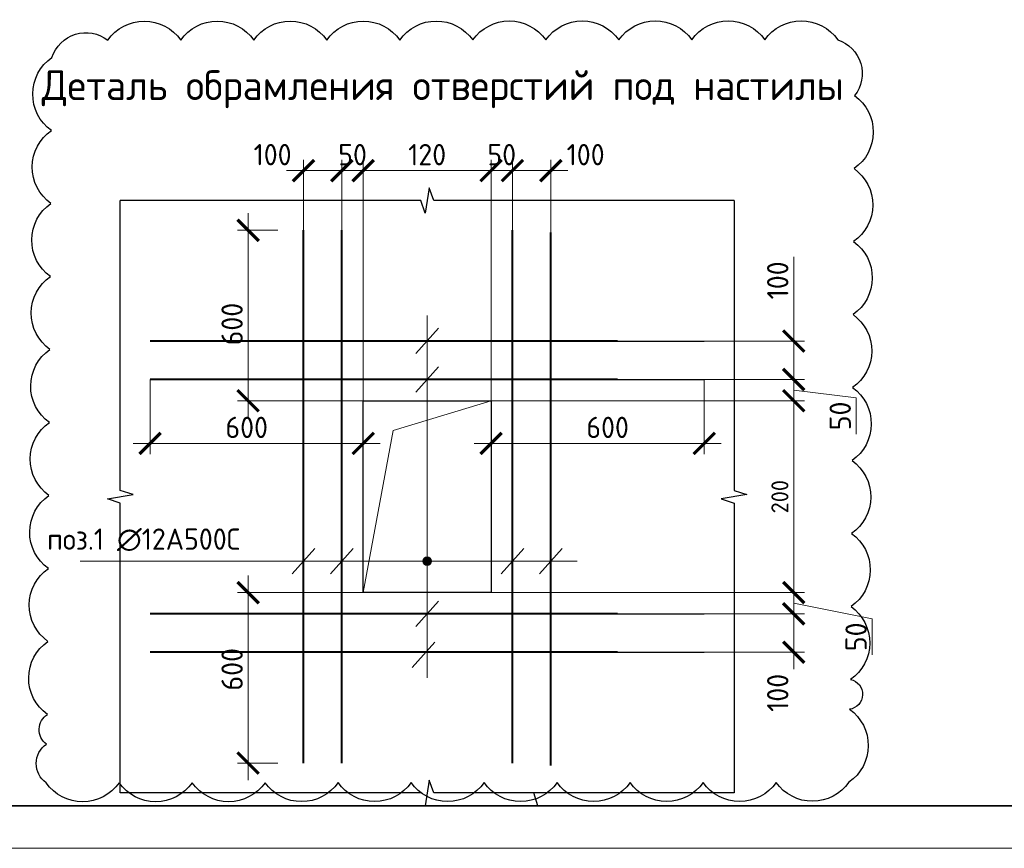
# Model space of a CAD drawing. Header units: millimetres. Extents: x 247266 to 730847, y -636031 to 10052.
# Tile 214 of 256: x 461467 to 473017, y -140203 to -130482. Entities that reach past the tile are written whole.
import ezdxf

# ---------------------------------------------------------------- set-up
doc = ezdxf.new("R2010")
doc.units = ezdxf.units.MM
doc.linetypes.add('______2', pattern=[270, 200, -70])
for name, color, linetype, lineweight in [('Арматура', 7, 'Continuous', 40), ('Выноски', 7, 'Continuous', 20), ('подоснова', 7, 'Continuous', 5), ('СТЕНЫ', 7, 'Continuous', 30), ('ТОНКИЕ', 7, 'Continuous', 9), ('Узлы', 7, 'Continuous', 0)]:
    doc.layers.add(name, color=color, linetype=linetype, lineweight=lineweight)
for name, color, linetype in [('Исправления', 1, 'Continuous'), ('РАЗМЕРЫ', 7, 'Continuous'), ('ТОЛСТЫЕ_ОСНОВНЫЕ', 7, 'Continuous')]:
    doc.layers.add(name, color=color, linetype=linetype)
doc.styles.add('GOST-2.304_Type-B', font='GOST_Common.ttf')

# ---------------------------------------------------------------- blocks, each defined once
blk = doc.blocks.new('*U3688')
at = {"layer": 'ТОЛСТЫЕ_ОСНОВНЫЕ', "lineweight": 35}
blk.add_lwpolyline([(20, 5), (415, 5), (415, 292), (20, 292)], close=True, dxfattribs=at)
at = {"layer": 'ТОНКИЕ'}
blk.add_lwpolyline([(0, 0), (420, 0), (420, 297), (0, 297)], close=True, dxfattribs=at)
blk = doc.blocks.new('_ArchTick')
at = {"color": 0, "linetype": 'ByBlock', "const_width": 0.15}
blk.add_lwpolyline([(-0.5, -0.5), (0.5, 0.5)], dxfattribs=at)

msp = doc.modelspace()

# ---------------------------------------------------------------- linework, layer by layer
at = {"layer": 'Арматура'}
for p, q in [((464796.55, -139202.72, 6200), (464796.55, -132952.72, 6200)), ((465246.55, -139202.72, 6200), (465246.55, -132952.72, 6200)), ((467246.55, -139202.72, 6200), (467246.55, -132952.72, 6200)), ((467696.55, -139229.93, 6200), (467696.55, -132979.93, 6200)), ((468478.02, -134252.72, 6200), (462996.55, -134252.72, 6200)), ((468478.02, -134702.72, 6200), (462996.55, -134702.72, 6200)), ((468478.02, -137452.72, 6200), (462996.55, -137452.72, 6200)), ((468478.02, -137902.72, 6200), (462996.55, -137902.72, 6200))]:
    msp.add_line(p, q, dxfattribs=at)
at = {"layer": 'Выноски', "ltscale": 0.1}
for p, q in [((466246.55, -133952.72, 6200), (466246.55, -138202.72, 6200)), ((466379.68, -134099.83, 6200), (466113.42, -134398.35, 6200)), ((466379.68, -134553.46, 6200), (466113.42, -134851.97, 6200)), ((465846.55, -135302.72, 6200), (466996.55, -134952.72, 6200)), ((465496.55, -137202.72, 6200), (465846.55, -135302.72, 6200)), ((464929.68, -136684.07, 6200), (464663.42, -136982.58, 6200)), ((465379.68, -136684.07, 6200), (465113.42, -136982.58, 6200)), ((467379.68, -136684.07, 6200), (467113.42, -136982.58, 6200)), ((467829.68, -136684.07, 6200), (467563.42, -136982.58, 6200)), ((462177.86, -136833.32, 6200), (468006.07, -136833.32, 6200)), ((462177.86, -136833.32, 6200), (468006.07, -136833.32, 6200)), ((466379.68, -137303.46, 6200), (466113.42, -137601.97, 6200)), ((466336.73, -137783.28, 6200), (466070.48, -138081.79, 6200))]:
    msp.add_line(p, q, dxfattribs=at)
at = {"layer": 'Выноски'}
msp.add_circle((466246.55, -136833.32, 6200), 50, dxfattribs=at)
at = {"layer": 'Исправления', "elevation": -6200}
msp.add_lwpolyline([(464213.01, -130721.13, -0.52056705), (465069.28, -130720.74, -0.52056705), (465925.55, -130720.34, -0.52056705), (466781.81, -130719.94, -0.52056705), (467638.08, -130719.55, -0.52056705), (468494.35, -130719.15, -0.52056705), (469350.61, -130718.75, -0.52056705), (470206.88, -130718.36, -0.52056705), (471063.15, -130717.96, -0.52056705), (471259.86, -131372.89, -0.52056705), (471253.94, -132229.13, -0.52056705), (471248.02, -133085.38, -0.52056705), (471242.11, -133941.63, -0.52056705), (471236.19, -134797.87, -0.52056705), (471230.27, -135654.12, -0.52056705), (471224.36, -136510.37, -0.52056705), (471218.44, -137366.61, -0.52056705), (471212.52, -138222.86, -0.84668733), (471200.69, -138571.5, -0.52056705), (471194.77, -139427.74, -0.52056705), (470340.28, -139429.93, -0.52056705), (469484.02, -139430.33, -0.52056705), (468627.75, -139430.72, -0.52056705), (467771.48, -139431.12, -0.52056705), (466915.22, -139431.52, -0.52056705), (466058.95, -139431.91, -0.52056705), (465202.68, -139432.31, -0.52056705), (464346.41, -139432.71, -0.52056705), (463490.15, -139433.1, -0.52056705), (462633.88, -139433.5, -0.52056705), (461777.61, -139433.9, -0.52056705), (461780.75, -138980.11, -0.52354135), (461792.58, -138631.47, -0.52056705), (461798.5, -137775.22, -0.52056705), (461804.42, -136918.98, -0.52056705), (461810.33, -136062.73, -0.52056705), (461816.25, -135206.48, -0.52056705), (461822.16, -134350.24, -0.52056705), (461828.08, -133493.99, -0.52056705), (461834, -132637.74, -0.52056705), (461839.91, -131781.5, -0.52056705), (461845.83, -130925.25, -0.52056705), (462500.48, -130721.93, -0.52056705), (463356.74, -130721.53, -0.52056705)], format="xyb", close=True, dxfattribs=at)
at = {"layer": 'РАЗМЕРЫ', "linetype": 'Continuous', "lineweight": 0}
for p, q in [((464796.55, -132952.72, 6200), (464796.55, -132127.72, 6200)), ((465246.55, -132952.72, 6200), (465246.55, -132127.72, 6200)), ((465246.55, -132952.72, 6200), (465246.55, -132127.72, 6200)), ((465496.55, -134952.72, 6200), (465496.55, -132127.72, 6200)), ((465496.55, -134952.72, 6200), (465496.55, -132127.72, 6200)), ((466996.55, -134952.72, 6200), (466996.55, -132127.72, 6200)), ((466996.55, -134952.72, 6200), (466996.55, -132127.72, 6200)), ((467246.55, -132952.72, 6200), (467246.55, -132127.72, 6200)), ((467246.55, -132952.72, 6200), (467246.55, -132127.72, 6200)), ((467696.55, -132979.93, 6200), (467696.55, -132127.72, 6200)), ((465446.55, -132252.72, 6200), (464596.55, -132252.72, 6200)), ((465046.55, -132252.72, 6200), (465696.55, -132252.72, 6200)), ((465296.55, -132252.72, 6200), (467196.55, -132252.72, 6200)), ((467446.55, -132252.72, 6200), (466796.55, -132252.72, 6200)), ((467046.55, -132252.72, 6200), (467896.55, -132252.72, 6200)), ((464146.55, -135152.72, 6200), (464146.55, -132752.72, 6200)), ((464496.55, -132952.72, 6200), (464021.55, -132952.72, 6200)), ((470546.55, -134252.72, 6200), (470546.55, -133264.98, 6200)), ((470546.55, -134902.72, 6200), (470546.55, -134052.72, 6200)), ((469496.55, -134252.72, 6200), (470671.55, -134252.72, 6200)), ((470546.55, -134502.72, 6200), (470546.55, -135152.72, 6200)), ((462996.55, -134702.72, 6200), (462996.55, -135577.72, 6200)), ((469496.55, -134702.72, 6200), (470671.55, -134702.72, 6200)), ((469496.55, -134702.72, 6200), (470671.55, -134702.72, 6200)), ((469496.55, -134702.72, 6200), (469496.55, -135577.72, 6200)), ((470546.55, -134752.72, 6200), (470546.55, -137402.72, 6200)), ((471279.42, -134917.7, 6200), (470546.55, -134827.72, 6200)), ((465496.55, -134952.72, 6200), (464021.55, -134952.72, 6200)), ((465496.55, -134952.72, 6200), (465496.55, -135577.72, 6200)), ((466996.55, -134952.72, 6200), (470671.55, -134952.72, 6200)), ((466996.55, -134952.72, 6200), (470671.55, -134952.72, 6200)), ((466996.55, -134952.72, 6200), (466996.55, -135577.72, 6200)), ((471279.42, -135343, 6200), (471279.42, -134917.7, 6200)), ((465696.55, -135452.72, 6200), (462796.55, -135452.72, 6200)), ((466796.55, -135452.72, 6200), (469696.55, -135452.72, 6200)), ((464146.55, -137002.72, 6200), (464146.55, -139402.72, 6200)), ((470546.55, -137652.72, 6200), (470546.55, -137002.72, 6200)), ((465496.55, -137202.72, 6200), (464021.55, -137202.72, 6200)), ((466996.55, -137202.72, 6200), (470671.55, -137202.72, 6200)), ((466996.55, -137202.72, 6200), (470671.55, -137202.72, 6200)), ((470546.55, -137252.72, 6200), (470546.55, -138102.72, 6200)), ((471465.81, -137509.13, 6200), (470546.55, -137327.72, 6200)), ((469496.55, -137452.72, 6200), (470671.55, -137452.72, 6200)), ((469496.55, -137452.72, 6200), (470671.55, -137452.72, 6200)), ((471465.81, -137934.43, 6200), (471465.81, -137509.13, 6200)), ((469496.55, -137902.72, 6200), (470671.55, -137902.72, 6200)), ((464496.55, -139202.72, 6200), (464021.55, -139202.72, 6200))]:
    msp.add_line(p, q, dxfattribs=at)
at = {"layer": 'РАЗМЕРЫ'}
for p, q in [((466271.55, -132452.72, 6200), (466221.55, -132752.72, 6200)), ((466324, -132602.72, 6200), (466271.55, -132452.72, 6200)), ((466174.44, -132602.72, 6200), (462646.55, -132602.72, 6200)), ((462646.55, -136005.6, 6200), (462646.55, -132602.72, 6200)), ((466221.55, -132752.72, 6200), (466174.44, -132602.72, 6200)), ((469846.55, -132602.72, 6200), (466324, -132602.72, 6200)), ((469846.55, -132602.72, 6200), (469846.55, -136005.6, 6200)), ((462796.55, -136052.72, 6200), (462646.55, -136005.6, 6200)), ((469846.55, -136005.6, 6200), (469996.55, -136052.72, 6200)), ((462496.55, -136102.72, 6200), (462796.55, -136052.72, 6200)), ((462646.55, -136155.17, 6200), (462496.55, -136102.72, 6200)), ((462646.55, -139552.72, 6200), (462646.55, -136155.17, 6200)), ((469996.55, -136052.72, 6200), (469696.55, -136102.72, 6200)), ((469696.55, -136102.72, 6200), (469846.55, -136155.17, 6200)), ((469846.55, -136155.17, 6200), (469846.55, -139552.72, 6200)), ((466271.55, -139402.72, 6200), (466221.55, -139702.72, 6200)), ((466324, -139552.72, 6200), (466271.55, -139402.72, 6200)), ((466174.44, -139552.72, 6200), (462646.55, -139552.72, 6200)), ((469846.55, -139552.72, 6200), (466324, -139552.72, 6200)), ((467545.7, -139702.72, 6200), (467498.59, -139552.72, 6200))]:
    msp.add_line(p, q, dxfattribs=at)
at = {"layer": 'РАЗМЕРЫ', "linetype": 'Continuous'}
for points in [[(466196.6, -136833.32, 6200), (466196.55, -136833.32, 6200), (466196.6, -136831.14, 6200)], [(466196.6, -136835.5, 6200), (466196.55, -136833.32, 6200), (466196.6, -136833.32, 6200)], [(466196.74, -136833.32, 6200), (466196.6, -136831.14, 6200), (466196.74, -136828.97, 6200)], [(466196.6, -136833.32, 6200), (466196.6, -136831.14, 6200), (466196.74, -136833.32, 6200)], [(466196.6, -136835.5, 6200), (466196.6, -136833.32, 6200), (466196.74, -136837.68, 6200)], [(466196.74, -136837.68, 6200), (466196.6, -136833.32, 6200), (466196.74, -136833.32, 6200)], [(466196.98, -136833.32, 6200), (466196.74, -136828.97, 6200), (466196.98, -136826.8, 6200)], [(466196.74, -136833.32, 6200), (466196.74, -136828.97, 6200), (466196.98, -136833.32, 6200)], [(466196.74, -136837.68, 6200), (466196.74, -136833.32, 6200), (466196.98, -136839.85, 6200)], [(466196.98, -136839.85, 6200), (466196.74, -136833.32, 6200), (466196.98, -136833.32, 6200)], [(466197.31, -136833.32, 6200), (466196.98, -136826.8, 6200), (466197.31, -136824.64, 6200)], [(466196.98, -136833.32, 6200), (466196.98, -136826.8, 6200), (466197.31, -136833.32, 6200)], [(466196.98, -136839.85, 6200), (466196.98, -136833.32, 6200), (466197.31, -136842.01, 6200)], [(466197.31, -136842.01, 6200), (466196.98, -136833.32, 6200), (466197.31, -136833.32, 6200)], [(466197.74, -136833.32, 6200), (466197.31, -136824.64, 6200), (466197.74, -136822.5, 6200)], [(466197.31, -136833.32, 6200), (466197.31, -136824.64, 6200), (466197.74, -136833.32, 6200)], [(466197.31, -136842.01, 6200), (466197.31, -136833.32, 6200), (466197.74, -136844.15, 6200)], [(466197.74, -136844.15, 6200), (466197.31, -136833.32, 6200), (466197.74, -136833.32, 6200)], [(466198.25, -136833.32, 6200), (466197.74, -136822.5, 6200), (466198.25, -136820.38, 6200)], [(466197.74, -136833.32, 6200), (466197.74, -136822.5, 6200), (466198.25, -136833.32, 6200)], [(466197.74, -136844.15, 6200), (466197.74, -136833.32, 6200), (466198.25, -136846.26, 6200)], [(466198.25, -136846.26, 6200), (466197.74, -136833.32, 6200), (466198.25, -136833.32, 6200)], [(466198.86, -136833.32, 6200), (466198.25, -136820.38, 6200), (466198.86, -136818.29, 6200)], [(466198.25, -136833.32, 6200), (466198.25, -136820.38, 6200), (466198.86, -136833.32, 6200)], [(466198.25, -136846.26, 6200), (466198.25, -136833.32, 6200), (466198.86, -136848.36, 6200)], [(466198.86, -136848.36, 6200), (466198.25, -136833.32, 6200), (466198.86, -136833.32, 6200)], [(466199.57, -136833.32, 6200), (466198.86, -136818.29, 6200), (466199.57, -136816.22, 6200)], [(466198.86, -136833.32, 6200), (466198.86, -136818.29, 6200), (466199.57, -136833.32, 6200)], [(466198.86, -136848.36, 6200), (466198.86, -136833.32, 6200), (466199.57, -136850.42, 6200)], [(466199.57, -136850.42, 6200), (466198.86, -136833.32, 6200), (466199.57, -136833.32, 6200)], [(466200.36, -136833.32, 6200), (466199.57, -136816.22, 6200), (466200.36, -136814.19, 6200)], [(466199.57, -136833.32, 6200), (466199.57, -136816.22, 6200), (466200.36, -136833.32, 6200)], [(466199.57, -136850.42, 6200), (466199.57, -136833.32, 6200), (466200.36, -136852.46, 6200)], [(466200.36, -136852.46, 6200), (466199.57, -136833.32, 6200), (466200.36, -136833.32, 6200)], [(466201.24, -136833.32, 6200), (466200.36, -136814.19, 6200), (466201.24, -136812.19, 6200)], [(466200.36, -136833.32, 6200), (466200.36, -136814.19, 6200), (466201.24, -136833.32, 6200)], [(466200.36, -136852.46, 6200), (466200.36, -136833.32, 6200), (466201.24, -136854.45, 6200)], [(466201.24, -136854.45, 6200), (466200.36, -136833.32, 6200), (466201.24, -136833.32, 6200)], [(466202.2, -136833.32, 6200), (466201.24, -136812.19, 6200), (466202.2, -136810.24, 6200)], [(466201.24, -136833.32, 6200), (466201.24, -136812.19, 6200), (466202.2, -136833.32, 6200)], [(466201.24, -136854.45, 6200), (466201.24, -136833.32, 6200), (466202.2, -136856.41, 6200)], [(466202.2, -136856.41, 6200), (466201.24, -136833.32, 6200), (466202.2, -136833.32, 6200)], [(466203.25, -136833.32, 6200), (466202.2, -136810.24, 6200), (466203.25, -136808.32, 6200)], [(466202.2, -136833.32, 6200), (466202.2, -136810.24, 6200), (466203.25, -136833.32, 6200)], [(466202.2, -136856.41, 6200), (466202.2, -136833.32, 6200), (466203.25, -136858.32, 6200)], [(466203.25, -136858.32, 6200), (466202.2, -136833.32, 6200), (466203.25, -136833.32, 6200)], [(466204.38, -136833.32, 6200), (466203.25, -136808.32, 6200), (466204.38, -136806.46, 6200)], [(466203.25, -136833.32, 6200), (466203.25, -136808.32, 6200), (466204.38, -136833.32, 6200)], [(466203.25, -136858.32, 6200), (466203.25, -136833.32, 6200), (466204.38, -136860.19, 6200)], [(466204.38, -136860.19, 6200), (466203.25, -136833.32, 6200), (466204.38, -136833.32, 6200)], [(466205.59, -136833.32, 6200), (466204.38, -136806.46, 6200), (466205.59, -136804.65, 6200)], [(466204.38, -136833.32, 6200), (466204.38, -136806.46, 6200), (466205.59, -136833.32, 6200)], [(466204.38, -136860.19, 6200), (466204.38, -136833.32, 6200), (466205.59, -136862, 6200)], [(466205.59, -136862, 6200), (466204.38, -136833.32, 6200), (466205.59, -136833.32, 6200)], [(466206.88, -136833.32, 6200), (466205.59, -136804.65, 6200), (466206.88, -136802.89, 6200)], [(466205.59, -136833.32, 6200), (466205.59, -136804.65, 6200), (466206.88, -136833.32, 6200)], [(466205.59, -136862, 6200), (466205.59, -136833.32, 6200), (466206.88, -136863.76, 6200)], [(466206.88, -136863.76, 6200), (466205.59, -136833.32, 6200), (466206.88, -136833.32, 6200)], [(466208.25, -136833.32, 6200), (466206.88, -136802.89, 6200), (466208.25, -136801.18, 6200)], [(466206.88, -136833.32, 6200), (466206.88, -136802.89, 6200), (466208.25, -136833.32, 6200)], [(466206.88, -136863.76, 6200), (466206.88, -136833.32, 6200), (466208.25, -136865.46, 6200)], [(466208.25, -136865.46, 6200), (466206.88, -136833.32, 6200), (466208.25, -136833.32, 6200)], [(466209.69, -136833.32, 6200), (466208.25, -136801.18, 6200), (466209.69, -136799.54, 6200)], [(466208.25, -136833.32, 6200), (466208.25, -136801.18, 6200), (466209.69, -136833.32, 6200)], [(466208.25, -136865.46, 6200), (466208.25, -136833.32, 6200), (466209.69, -136867.1, 6200)], [(466209.69, -136867.1, 6200), (466208.25, -136833.32, 6200), (466209.69, -136833.32, 6200)], [(466211.2, -136833.32, 6200), (466209.69, -136799.54, 6200), (466211.2, -136797.97, 6200)], [(466209.69, -136833.32, 6200), (466209.69, -136799.54, 6200), (466211.2, -136833.32, 6200)], [(466209.69, -136867.1, 6200), (466209.69, -136833.32, 6200), (466211.2, -136868.68, 6200)], [(466211.2, -136868.68, 6200), (466209.69, -136833.32, 6200), (466211.2, -136833.32, 6200)], [(466212.77, -136833.32, 6200), (466211.2, -136797.97, 6200), (466212.77, -136796.46, 6200)], [(466211.2, -136833.32, 6200), (466211.2, -136797.97, 6200), (466212.77, -136833.32, 6200)], [(466211.2, -136868.68, 6200), (466211.2, -136833.32, 6200), (466212.77, -136870.19, 6200)], [(466212.77, -136870.19, 6200), (466211.2, -136833.32, 6200), (466212.77, -136833.32, 6200)], [(466214.41, -136833.32, 6200), (466212.77, -136796.46, 6200), (466214.41, -136795.02, 6200)], [(466212.77, -136833.32, 6200), (466212.77, -136796.46, 6200), (466214.41, -136833.32, 6200)], [(466212.77, -136870.19, 6200), (466212.77, -136833.32, 6200), (466214.41, -136871.63, 6200)], [(466214.41, -136871.63, 6200), (466212.77, -136833.32, 6200), (466214.41, -136833.32, 6200)], [(466216.11, -136833.32, 6200), (466214.41, -136795.02, 6200), (466216.11, -136793.66, 6200)], [(466214.41, -136833.32, 6200), (466214.41, -136795.02, 6200), (466216.11, -136833.32, 6200)], [(466214.41, -136871.63, 6200), (466214.41, -136833.32, 6200), (466216.11, -136872.99, 6200)], [(466216.11, -136872.99, 6200), (466214.41, -136833.32, 6200), (466216.11, -136833.32, 6200)], [(466217.87, -136833.32, 6200), (466216.11, -136793.66, 6200), (466217.87, -136792.37, 6200)], [(466216.11, -136833.32, 6200), (466216.11, -136793.66, 6200), (466217.87, -136833.32, 6200)], [(466216.11, -136872.99, 6200), (466216.11, -136833.32, 6200), (466217.87, -136874.28, 6200)], [(466217.87, -136874.28, 6200), (466216.11, -136833.32, 6200), (466217.87, -136833.32, 6200)], [(466219.69, -136833.32, 6200), (466217.87, -136792.37, 6200), (466219.69, -136791.15, 6200)], [(466217.87, -136833.32, 6200), (466217.87, -136792.37, 6200), (466219.69, -136833.32, 6200)], [(466217.87, -136874.28, 6200), (466217.87, -136833.32, 6200), (466219.69, -136875.49, 6200)], [(466219.69, -136875.49, 6200), (466217.87, -136833.32, 6200), (466219.69, -136833.32, 6200)], [(466221.55, -136833.32, 6200), (466219.69, -136791.15, 6200), (466221.55, -136790.02, 6200)], [(466219.69, -136833.32, 6200), (466219.69, -136791.15, 6200), (466221.55, -136833.32, 6200)], [(466219.69, -136875.49, 6200), (466219.69, -136833.32, 6200), (466221.55, -136876.63, 6200)], [(466221.55, -136876.63, 6200), (466219.69, -136833.32, 6200), (466221.55, -136833.32, 6200)], [(466223.46, -136833.32, 6200), (466221.55, -136790.02, 6200), (466223.46, -136788.97, 6200)], [(466221.55, -136833.32, 6200), (466221.55, -136790.02, 6200), (466223.46, -136833.32, 6200)], [(466221.55, -136876.63, 6200), (466221.55, -136833.32, 6200), (466223.46, -136877.67, 6200)], [(466223.46, -136877.67, 6200), (466221.55, -136833.32, 6200), (466223.46, -136833.32, 6200)], [(466225.42, -136833.32, 6200), (466223.46, -136788.97, 6200), (466225.42, -136788.01, 6200)], [(466223.46, -136833.32, 6200), (466223.46, -136788.97, 6200), (466225.42, -136833.32, 6200)], [(466223.46, -136877.67, 6200), (466223.46, -136833.32, 6200), (466225.42, -136878.64, 6200)], [(466225.42, -136878.64, 6200), (466223.46, -136833.32, 6200), (466225.42, -136833.32, 6200)], [(466227.42, -136833.32, 6200), (466225.42, -136788.01, 6200), (466227.42, -136787.13, 6200)], [(466225.42, -136833.32, 6200), (466225.42, -136788.01, 6200), (466227.42, -136833.32, 6200)], [(466225.42, -136878.64, 6200), (466225.42, -136833.32, 6200), (466227.42, -136879.52, 6200)], [(466227.42, -136879.52, 6200), (466225.42, -136833.32, 6200), (466227.42, -136833.32, 6200)], [(466229.45, -136833.32, 6200), (466227.42, -136787.13, 6200), (466229.45, -136786.34, 6200)], [(466227.42, -136833.32, 6200), (466227.42, -136787.13, 6200), (466229.45, -136833.32, 6200)], [(466227.42, -136879.52, 6200), (466227.42, -136833.32, 6200), (466229.45, -136880.31, 6200)], [(466229.45, -136880.31, 6200), (466227.42, -136833.32, 6200), (466229.45, -136833.32, 6200)], [(466231.52, -136833.32, 6200), (466229.45, -136786.34, 6200), (466231.52, -136785.64, 6200)], [(466229.45, -136833.32, 6200), (466229.45, -136786.34, 6200), (466231.52, -136833.32, 6200)], [(466229.45, -136880.31, 6200), (466229.45, -136833.32, 6200), (466231.52, -136881.01, 6200)], [(466231.52, -136881.01, 6200), (466229.45, -136833.32, 6200), (466231.52, -136833.32, 6200)], [(466233.61, -136833.32, 6200), (466231.52, -136785.64, 6200), (466233.61, -136785.03, 6200)], [(466231.52, -136833.32, 6200), (466231.52, -136785.64, 6200), (466233.61, -136833.32, 6200)], [(466231.52, -136881.01, 6200), (466231.52, -136833.32, 6200), (466233.61, -136881.62, 6200)], [(466233.61, -136881.62, 6200), (466231.52, -136833.32, 6200), (466233.61, -136833.32, 6200)], [(466235.73, -136833.32, 6200), (466233.61, -136785.03, 6200), (466235.73, -136784.51, 6200)], [(466233.61, -136833.32, 6200), (466233.61, -136785.03, 6200), (466235.73, -136833.32, 6200)], [(466233.61, -136881.62, 6200), (466233.61, -136833.32, 6200), (466235.73, -136882.14, 6200)], [(466235.73, -136882.14, 6200), (466233.61, -136833.32, 6200), (466235.73, -136833.32, 6200)], [(466237.87, -136833.32, 6200), (466235.73, -136784.51, 6200), (466237.87, -136784.08, 6200)], [(466235.73, -136833.32, 6200), (466235.73, -136784.51, 6200), (466237.87, -136833.32, 6200)], [(466235.73, -136882.14, 6200), (466235.73, -136833.32, 6200), (466237.87, -136882.56, 6200)], [(466237.87, -136882.56, 6200), (466235.73, -136833.32, 6200), (466237.87, -136833.32, 6200)], [(466240.02, -136833.32, 6200), (466237.87, -136784.08, 6200), (466240.02, -136783.75, 6200)], [(466237.87, -136833.32, 6200), (466237.87, -136784.08, 6200), (466240.02, -136833.32, 6200)], [(466237.87, -136882.56, 6200), (466237.87, -136833.32, 6200), (466240.02, -136882.9, 6200)], [(466240.02, -136882.9, 6200), (466237.87, -136833.32, 6200), (466240.02, -136833.32, 6200)], [(466242.19, -136833.32, 6200), (466240.02, -136783.75, 6200), (466242.19, -136783.51, 6200)], [(466240.02, -136833.32, 6200), (466240.02, -136783.75, 6200), (466242.19, -136833.32, 6200)], [(466240.02, -136882.9, 6200), (466240.02, -136833.32, 6200), (466242.19, -136883.13, 6200)], [(466242.19, -136883.13, 6200), (466240.02, -136833.32, 6200), (466242.19, -136833.32, 6200)], [(466244.37, -136833.32, 6200), (466242.19, -136783.51, 6200), (466244.37, -136783.37, 6200)], [(466242.19, -136833.32, 6200), (466242.19, -136783.51, 6200), (466244.37, -136833.32, 6200)], [(466242.19, -136883.13, 6200), (466242.19, -136833.32, 6200), (466244.37, -136883.28, 6200)], [(466244.37, -136883.28, 6200), (466242.19, -136833.32, 6200), (466244.37, -136833.32, 6200)], [(466246.55, -136833.32, 6200), (466244.37, -136783.37, 6200), (466246.55, -136783.32, 6200)], [(466244.37, -136833.32, 6200), (466244.37, -136783.37, 6200), (466246.55, -136833.32, 6200)], [(466244.37, -136883.28, 6200), (466244.37, -136833.32, 6200), (466246.55, -136883.32, 6200)], [(466246.55, -136883.32, 6200), (466244.37, -136833.32, 6200), (466246.55, -136833.32, 6200)], [(466246.55, -136833.32, 6200), (466246.55, -136783.32, 6200), (466248.73, -136833.32, 6200)], [(466248.73, -136833.32, 6200), (466246.55, -136783.32, 6200), (466248.73, -136783.37, 6200)], [(466246.55, -136883.32, 6200), (466246.55, -136833.32, 6200), (466248.73, -136883.28, 6200)], [(466248.73, -136883.28, 6200), (466246.55, -136833.32, 6200), (466248.73, -136833.32, 6200)], [(466248.73, -136833.32, 6200), (466248.73, -136783.37, 6200), (466250.91, -136833.32, 6200)], [(466250.91, -136833.32, 6200), (466248.73, -136783.37, 6200), (466250.91, -136783.51, 6200)], [(466248.73, -136883.28, 6200), (466248.73, -136833.32, 6200), (466250.91, -136883.13, 6200)], [(466250.91, -136883.13, 6200), (466248.73, -136833.32, 6200), (466250.91, -136833.32, 6200)], [(466250.91, -136833.32, 6200), (466250.91, -136783.51, 6200), (466253.08, -136833.32, 6200)], [(466253.08, -136833.32, 6200), (466250.91, -136783.51, 6200), (466253.08, -136783.75, 6200)], [(466250.91, -136883.13, 6200), (466250.91, -136833.32, 6200), (466253.08, -136882.9, 6200)], [(466253.08, -136882.9, 6200), (466250.91, -136833.32, 6200), (466253.08, -136833.32, 6200)], [(466253.08, -136833.32, 6200), (466253.08, -136783.75, 6200), (466255.23, -136833.32, 6200)], [(466255.23, -136833.32, 6200), (466253.08, -136783.75, 6200), (466255.23, -136784.08, 6200)], [(466253.08, -136882.9, 6200), (466253.08, -136833.32, 6200), (466255.23, -136882.56, 6200)], [(466255.23, -136882.56, 6200), (466253.08, -136833.32, 6200), (466255.23, -136833.32, 6200)], [(466255.23, -136833.32, 6200), (466255.23, -136784.08, 6200), (466257.37, -136833.32, 6200)], [(466257.37, -136833.32, 6200), (466255.23, -136784.08, 6200), (466257.37, -136784.51, 6200)], [(466255.23, -136882.56, 6200), (466255.23, -136833.32, 6200), (466257.37, -136882.14, 6200)], [(466257.37, -136882.14, 6200), (466255.23, -136833.32, 6200), (466257.37, -136833.32, 6200)], [(466257.37, -136833.32, 6200), (466257.37, -136784.51, 6200), (466259.49, -136833.32, 6200)], [(466259.49, -136833.32, 6200), (466257.37, -136784.51, 6200), (466259.49, -136785.03, 6200)], [(466257.37, -136882.14, 6200), (466257.37, -136833.32, 6200), (466259.49, -136881.62, 6200)], [(466259.49, -136881.62, 6200), (466257.37, -136833.32, 6200), (466259.49, -136833.32, 6200)], [(466259.49, -136833.32, 6200), (466259.49, -136785.03, 6200), (466261.59, -136833.32, 6200)], [(466261.59, -136833.32, 6200), (466259.49, -136785.03, 6200), (466261.59, -136785.64, 6200)], [(466259.49, -136881.62, 6200), (466259.49, -136833.32, 6200), (466261.59, -136881.01, 6200)], [(466261.59, -136881.01, 6200), (466259.49, -136833.32, 6200), (466261.59, -136833.32, 6200)], [(466261.59, -136833.32, 6200), (466261.59, -136785.64, 6200), (466263.65, -136833.32, 6200)], [(466263.65, -136833.32, 6200), (466261.59, -136785.64, 6200), (466263.65, -136786.34, 6200)], [(466261.59, -136881.01, 6200), (466261.59, -136833.32, 6200), (466263.65, -136880.31, 6200)], [(466263.65, -136880.31, 6200), (466261.59, -136833.32, 6200), (466263.65, -136833.32, 6200)], [(466263.65, -136833.32, 6200), (466263.65, -136786.34, 6200), (466265.68, -136833.32, 6200)], [(466265.68, -136833.32, 6200), (466263.65, -136786.34, 6200), (466265.68, -136787.13, 6200)], [(466263.65, -136880.31, 6200), (466263.65, -136833.32, 6200), (466265.68, -136879.52, 6200)], [(466265.68, -136879.52, 6200), (466263.65, -136833.32, 6200), (466265.68, -136833.32, 6200)], [(466265.68, -136833.32, 6200), (466265.68, -136787.13, 6200), (466267.68, -136833.32, 6200)], [(466267.68, -136833.32, 6200), (466265.68, -136787.13, 6200), (466267.68, -136788.01, 6200)], [(466265.68, -136879.52, 6200), (466265.68, -136833.32, 6200), (466267.68, -136878.64, 6200)], [(466267.68, -136878.64, 6200), (466265.68, -136833.32, 6200), (466267.68, -136833.32, 6200)], [(466267.68, -136833.32, 6200), (466267.68, -136788.01, 6200), (466269.64, -136833.32, 6200)], [(466269.64, -136833.32, 6200), (466267.68, -136788.01, 6200), (466269.64, -136788.97, 6200)], [(466267.68, -136878.64, 6200), (466267.68, -136833.32, 6200), (466269.64, -136877.67, 6200)], [(466269.64, -136877.67, 6200), (466267.68, -136833.32, 6200), (466269.64, -136833.32, 6200)], [(466269.64, -136833.32, 6200), (466269.64, -136788.97, 6200), (466271.55, -136833.32, 6200)], [(466271.55, -136833.32, 6200), (466269.64, -136788.97, 6200), (466271.55, -136790.02, 6200)], [(466269.64, -136877.67, 6200), (466269.64, -136833.32, 6200), (466271.55, -136876.63, 6200)], [(466271.55, -136876.63, 6200), (466269.64, -136833.32, 6200), (466271.55, -136833.32, 6200)], [(466271.55, -136833.32, 6200), (466271.55, -136790.02, 6200), (466273.42, -136833.32, 6200)], [(466273.42, -136833.32, 6200), (466271.55, -136790.02, 6200), (466273.42, -136791.15, 6200)], [(466271.55, -136876.63, 6200), (466271.55, -136833.32, 6200), (466273.42, -136875.49, 6200)], [(466273.42, -136875.49, 6200), (466271.55, -136833.32, 6200), (466273.42, -136833.32, 6200)], [(466273.42, -136833.32, 6200), (466273.42, -136791.15, 6200), (466275.23, -136833.32, 6200)], [(466275.23, -136833.32, 6200), (466273.42, -136791.15, 6200), (466275.23, -136792.37, 6200)], [(466273.42, -136875.49, 6200), (466273.42, -136833.32, 6200), (466275.23, -136874.28, 6200)], [(466275.23, -136874.28, 6200), (466273.42, -136833.32, 6200), (466275.23, -136833.32, 6200)], [(466275.23, -136833.32, 6200), (466275.23, -136792.37, 6200), (466276.99, -136833.32, 6200)], [(466276.99, -136833.32, 6200), (466275.23, -136792.37, 6200), (466276.99, -136793.66, 6200)], [(466275.23, -136874.28, 6200), (466275.23, -136833.32, 6200), (466276.99, -136872.99, 6200)], [(466276.99, -136872.99, 6200), (466275.23, -136833.32, 6200), (466276.99, -136833.32, 6200)], [(466276.99, -136833.32, 6200), (466276.99, -136793.66, 6200), (466278.69, -136833.32, 6200)], [(466278.69, -136833.32, 6200), (466276.99, -136793.66, 6200), (466278.69, -136795.02, 6200)], [(466276.99, -136872.99, 6200), (466276.99, -136833.32, 6200), (466278.69, -136871.63, 6200)], [(466278.69, -136871.63, 6200), (466276.99, -136833.32, 6200), (466278.69, -136833.32, 6200)], [(466278.69, -136833.32, 6200), (466278.69, -136795.02, 6200), (466280.33, -136833.32, 6200)], [(466280.33, -136833.32, 6200), (466278.69, -136795.02, 6200), (466280.33, -136796.46, 6200)], [(466278.69, -136871.63, 6200), (466278.69, -136833.32, 6200), (466280.33, -136870.19, 6200)], [(466280.33, -136870.19, 6200), (466278.69, -136833.32, 6200), (466280.33, -136833.32, 6200)], [(466280.33, -136833.32, 6200), (466280.33, -136796.46, 6200), (466281.91, -136833.32, 6200)], [(466281.91, -136833.32, 6200), (466280.33, -136796.46, 6200), (466281.91, -136797.97, 6200)], [(466280.33, -136870.19, 6200), (466280.33, -136833.32, 6200), (466281.91, -136868.68, 6200)], [(466281.91, -136868.68, 6200), (466280.33, -136833.32, 6200), (466281.91, -136833.32, 6200)], [(466281.91, -136833.32, 6200), (466281.91, -136797.97, 6200), (466283.41, -136833.32, 6200)], [(466283.41, -136833.32, 6200), (466281.91, -136797.97, 6200), (466283.41, -136799.54, 6200)], [(466281.91, -136868.68, 6200), (466281.91, -136833.32, 6200), (466283.41, -136867.1, 6200)], [(466283.41, -136867.1, 6200), (466281.91, -136833.32, 6200), (466283.41, -136833.32, 6200)], [(466283.41, -136833.32, 6200), (466283.41, -136799.54, 6200), (466284.85, -136833.32, 6200)], [(466284.85, -136833.32, 6200), (466283.41, -136799.54, 6200), (466284.85, -136801.18, 6200)], [(466283.41, -136867.1, 6200), (466283.41, -136833.32, 6200), (466284.85, -136865.46, 6200)], [(466284.85, -136865.46, 6200), (466283.41, -136833.32, 6200), (466284.85, -136833.32, 6200)], [(466284.85, -136833.32, 6200), (466284.85, -136801.18, 6200), (466286.22, -136833.32, 6200)], [(466286.22, -136833.32, 6200), (466284.85, -136801.18, 6200), (466286.22, -136802.89, 6200)], [(466284.85, -136865.46, 6200), (466284.85, -136833.32, 6200), (466286.22, -136863.76, 6200)], [(466286.22, -136863.76, 6200), (466284.85, -136833.32, 6200), (466286.22, -136833.32, 6200)], [(466286.22, -136833.32, 6200), (466286.22, -136802.89, 6200), (466287.51, -136833.32, 6200)], [(466287.51, -136833.32, 6200), (466286.22, -136802.89, 6200), (466287.51, -136804.65, 6200)], [(466286.22, -136863.76, 6200), (466286.22, -136833.32, 6200), (466287.51, -136862, 6200)], [(466287.51, -136862, 6200), (466286.22, -136833.32, 6200), (466287.51, -136833.32, 6200)], [(466287.51, -136833.32, 6200), (466287.51, -136804.65, 6200), (466288.72, -136833.32, 6200)], [(466288.72, -136833.32, 6200), (466287.51, -136804.65, 6200), (466288.72, -136806.46, 6200)], [(466287.51, -136862, 6200), (466287.51, -136833.32, 6200), (466288.72, -136860.19, 6200)], [(466288.72, -136860.19, 6200), (466287.51, -136833.32, 6200), (466288.72, -136833.32, 6200)], [(466288.72, -136833.32, 6200), (466288.72, -136806.46, 6200), (466289.85, -136833.32, 6200)], [(466289.85, -136833.32, 6200), (466288.72, -136806.46, 6200), (466289.85, -136808.32, 6200)], [(466288.72, -136860.19, 6200), (466288.72, -136833.32, 6200), (466289.85, -136858.32, 6200)], [(466289.85, -136858.32, 6200), (466288.72, -136833.32, 6200), (466289.85, -136833.32, 6200)], [(466289.85, -136833.32, 6200), (466289.85, -136808.32, 6200), (466290.9, -136833.32, 6200)], [(466290.9, -136833.32, 6200), (466289.85, -136808.32, 6200), (466290.9, -136810.24, 6200)], [(466289.85, -136858.32, 6200), (466289.85, -136833.32, 6200), (466290.9, -136856.41, 6200)], [(466290.9, -136856.41, 6200), (466289.85, -136833.32, 6200), (466290.9, -136833.32, 6200)], [(466290.9, -136833.32, 6200), (466290.9, -136810.24, 6200), (466291.87, -136833.32, 6200)], [(466291.87, -136833.32, 6200), (466290.9, -136810.24, 6200), (466291.87, -136812.19, 6200)], [(466290.9, -136856.41, 6200), (466290.9, -136833.32, 6200), (466291.87, -136854.45, 6200)], [(466291.87, -136854.45, 6200), (466290.9, -136833.32, 6200), (466291.87, -136833.32, 6200)], [(466291.87, -136833.32, 6200), (466291.87, -136812.19, 6200), (466292.74, -136833.32, 6200)], [(466292.74, -136833.32, 6200), (466291.87, -136812.19, 6200), (466292.74, -136814.19, 6200)], [(466291.87, -136854.45, 6200), (466291.87, -136833.32, 6200), (466292.74, -136852.46, 6200)], [(466292.74, -136852.46, 6200), (466291.87, -136833.32, 6200), (466292.74, -136833.32, 6200)], [(466292.74, -136833.32, 6200), (466292.74, -136814.19, 6200), (466293.54, -136833.32, 6200)], [(466293.54, -136833.32, 6200), (466292.74, -136814.19, 6200), (466293.54, -136816.22, 6200)], [(466292.74, -136852.46, 6200), (466292.74, -136833.32, 6200), (466293.54, -136850.42, 6200)], [(466293.54, -136850.42, 6200), (466292.74, -136833.32, 6200), (466293.54, -136833.32, 6200)], [(466293.54, -136833.32, 6200), (466293.54, -136816.22, 6200), (466294.24, -136833.32, 6200)], [(466294.24, -136833.32, 6200), (466293.54, -136816.22, 6200), (466294.24, -136818.29, 6200)], [(466293.54, -136850.42, 6200), (466293.54, -136833.32, 6200), (466294.24, -136848.36, 6200)], [(466294.24, -136848.36, 6200), (466293.54, -136833.32, 6200), (466294.24, -136833.32, 6200)], [(466294.24, -136833.32, 6200), (466294.24, -136818.29, 6200), (466294.85, -136833.32, 6200)], [(466294.85, -136833.32, 6200), (466294.24, -136818.29, 6200), (466294.85, -136820.38, 6200)], [(466294.24, -136848.36, 6200), (466294.24, -136833.32, 6200), (466294.85, -136846.26, 6200)], [(466294.85, -136846.26, 6200), (466294.24, -136833.32, 6200), (466294.85, -136833.32, 6200)], [(466294.85, -136833.32, 6200), (466294.85, -136820.38, 6200), (466295.37, -136833.32, 6200)], [(466295.37, -136833.32, 6200), (466294.85, -136820.38, 6200), (466295.37, -136822.5, 6200)], [(466294.85, -136846.26, 6200), (466294.85, -136833.32, 6200), (466295.37, -136844.15, 6200)], [(466295.37, -136844.15, 6200), (466294.85, -136833.32, 6200), (466295.37, -136833.32, 6200)], [(466295.37, -136833.32, 6200), (466295.37, -136822.5, 6200), (466295.79, -136833.32, 6200)], [(466295.79, -136833.32, 6200), (466295.37, -136822.5, 6200), (466295.79, -136824.64, 6200)], [(466295.37, -136844.15, 6200), (466295.37, -136833.32, 6200), (466295.79, -136842.01, 6200)], [(466295.79, -136842.01, 6200), (466295.37, -136833.32, 6200), (466295.79, -136833.32, 6200)], [(466295.79, -136833.32, 6200), (466295.79, -136824.64, 6200), (466296.12, -136833.32, 6200)], [(466296.12, -136833.32, 6200), (466295.79, -136824.64, 6200), (466296.12, -136826.8, 6200)], [(466295.79, -136842.01, 6200), (466295.79, -136833.32, 6200), (466296.12, -136839.85, 6200)], [(466296.12, -136839.85, 6200), (466295.79, -136833.32, 6200), (466296.12, -136833.32, 6200)], [(466296.12, -136833.32, 6200), (466296.12, -136826.8, 6200), (466296.36, -136833.32, 6200)], [(466296.36, -136833.32, 6200), (466296.12, -136826.8, 6200), (466296.36, -136828.97, 6200)], [(466296.12, -136839.85, 6200), (466296.12, -136833.32, 6200), (466296.36, -136837.68, 6200)], [(466296.36, -136837.68, 6200), (466296.12, -136833.32, 6200), (466296.36, -136833.32, 6200)], [(466296.36, -136833.32, 6200), (466296.36, -136828.97, 6200), (466296.5, -136833.32, 6200)], [(466296.5, -136833.32, 6200), (466296.36, -136828.97, 6200), (466296.5, -136831.14, 6200)], [(466296.36, -136837.68, 6200), (466296.36, -136833.32, 6200), (466296.5, -136835.5, 6200)], [(466296.5, -136835.5, 6200), (466296.36, -136833.32, 6200), (466296.5, -136833.32, 6200)], [(466296.5, -136833.32, 6200), (466296.5, -136831.14, 6200), (466296.55, -136833.32, 6200)], [(466296.5, -136835.5, 6200), (466296.5, -136833.32, 6200), (466296.55, -136833.32, 6200)]]:
    msp.add_solid(points, dxfattribs=at)
at = {"layer": 'СТЕНЫ'}
for p, q in [((465496.55, -134952.72, 6200), (466996.55, -134952.72, 6200)), ((465496.55, -137202.72, 6200), (465496.55, -134952.72, 6200)), ((466996.55, -134952.72, 6200), (466996.55, -137202.72, 6200)), ((466996.55, -137202.72, 6200), (465496.55, -137202.72, 6200))]:
    msp.add_line(p, q, dxfattribs=at)
at = {"layer": 'ТОНКИЕ', "linetype": '______2', "lineweight": 30, "ltscale": 0.01}
for p, q in [((468478.02, -134252.72, 6200), (469496.55, -134252.72, 6200)), ((468478.02, -134702.72, 6200), (469496.55, -134702.72, 6200)), ((468478.02, -137452.72, 6200), (469496.55, -137452.72, 6200)), ((468478.02, -137902.72, 6200), (469496.55, -137902.72, 6200))]:
    msp.add_line(p, q, dxfattribs=at)

# ---------------------------------------------------------------- block references
at = {"xscale": 100, "yscale": 100, "zscale": 100}
msp.add_blockref('*U3688', (451382.14, -140202.72, 6200), dxfattribs=at)
at = {"layer": 'РАЗМЕРЫ', "lineweight": 0, "ltscale": 100, "xscale": 250, "yscale": 250, "zscale": 250}
for p, rotation in [((464796.55, -132252.72, 6200), 180), ((465246.55, -132252.72, 6200), 180), ((465496.55, -132252.72, 6200), 180), ((466996.55, -132252.72, 6200), 180), ((467246.55, -132252.72, 6200), 180), ((464146.55, -132952.72, 6200), 90), ((470546.55, -134252.72, 6200), 90), ((470546.55, -134702.72, 6200), 270), ((470546.55, -134702.72, 6200), 90), ((464146.55, -134952.72, 6200), 270), ((470546.55, -134952.72, 6200), 90), ((470546.55, -134952.72, 6200), 270), ((462996.55, -135452.72, 6200), 180), ((466996.55, -135452.72, 6200), 180), ((464146.55, -137202.72, 6200), 90), ((470546.55, -137202.72, 6200), 270), ((470546.55, -137202.72, 6200), 90), ((470546.55, -137452.72, 6200), 270), ((470546.55, -137452.72, 6200), 90), ((470546.55, -137902.72, 6200), 270), ((464146.55, -139202.72, 6200), 270)]:
    msp.add_blockref('_ArchTick', p, dxfattribs=dict(at, rotation=rotation))
for p in [(465246.55, -132252.72, 6200), (465496.55, -132252.72, 6200), (466996.55, -132252.72, 6200), (467246.55, -132252.72, 6200), (467696.55, -132252.72, 6200), (465496.55, -135452.72, 6200), (469496.55, -135452.72, 6200)]:
    msp.add_blockref('_ArchTick', p, dxfattribs=at)

# ---------------------------------------------------------------- texts
at = {"layer": 'подоснова', "ltscale": 0.3, "style": 'GOST-2.304_Type-B'}
msp.add_text('поз.1 ∅12А500С', height=250, dxfattribs=at).set_placement((461788.29, -136700.45, 6200))
at = {"layer": 'РАЗМЕРЫ', "lineweight": 0, "ltscale": 100, "char_height": 250, "attachment_point": 5, "style": 'GOST-2.304_Type-B'}
for s, insert in [('\\A1;100', (464433.58, -132065.09, 6200)), ('\\A1;50', (465371.55, -132065.09, 6200)), ('120', (466246.55, -132065.22, 6200)), ('\\A1;50', (467121.55, -132065.09, 6200)), ('\\A1;100', (468105.48, -132065.09, 6200)), ('600', (464129.73, -135264.84, 6200)), ('600', (468363.37, -135264.84, 6200))]:
    msp.add_mtext(s, dxfattribs=dict(at, insert=insert))
at = {"layer": 'РАЗМЕРЫ', "lineweight": 0, "ltscale": 100, "char_height": 250, "attachment_point": 5, "rotation": 90, "style": 'GOST-2.304_Type-B'}
for s, insert in [('\\A1;100', (470358.93, -133540.2, 6200)), ('600', (463958.68, -134052.72, 6200)), ('\\A1;50', (471091.8, -135130.35, 6200)), ('{\\H0.8000x;200}', (470384.05, -136077.72, 6200)), ('\\A1;50', (471278.19, -137721.78, 6200)), ('600', (463958.68, -138102.72, 6200)), ('\\A1;100', (470358.93, -138378.97, 6200))]:
    msp.add_mtext(s, dxfattribs=dict(at, insert=insert))
at = {"layer": 'Узлы', "lineweight": 0, "style": 'GOST-2.304_Type-B'}
msp.add_text('Деталь обрамления отверстий под настилы', height=350, dxfattribs=at).set_placement((461726.72, -131425.68, 6200))

doc.saveas('drawing.dxf')
